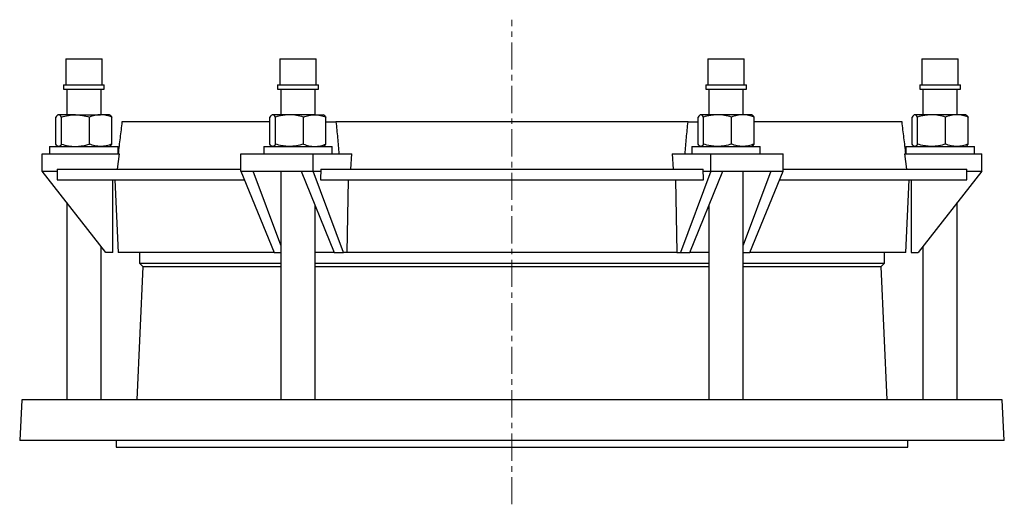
# Model space of a CAD drawing. Header units: millimetres. Extents: x -18 to 922, y -526 to 619.
# Tile 2 of 2: x 462 to 922, y 392 to 619. Entities that reach past the tile are written whole.
import ezdxf

# ---------------------------------------------------------------- set-up
doc = ezdxf.new("R2010")
doc.units = ezdxf.units.MM
doc.linetypes.add('CENTERX2', pattern=[20.32, 12.7, -2.54, 2.54, -2.54])
doc.layers.add('FORMAT', color=7, linetype='Continuous')

msp = doc.modelspace()

# ---------------------------------------------------------------- linework, layer by layer
at = {"color": 7, "linetype": 'Continuous', "lineweight": 25}
for p, q in [((483.61, 600.39), (483.61, 588.12)), ((483.61, 600.39), (500.61, 600.39)), ((500.61, 588.12), (500.61, 600.39)), ((583.61, 600.39), (583.61, 588.12)), ((583.61, 600.39), (587.86, 600.39)), ((587.86, 600.39), (600.61, 600.39)), ((600.61, 588.12), (600.61, 600.39)), ((783.61, 600.39), (783.61, 588.12)), ((783.61, 600.39), (796.36, 600.39)), ((796.36, 600.39), (800.61, 600.39)), ((800.61, 588.12), (800.61, 600.39)), ((883.61, 600.39), (883.61, 588.12)), ((883.61, 600.39), (900.61, 600.39)), ((900.61, 588.12), (900.61, 600.39)), ((482.59, 588.12), (482.59, 586.12)), ((482.59, 588.12), (501.64, 588.12)), ((482.59, 586.12), (501.64, 586.12)), ((484.11, 586.12), (484.11, 574.19)), ((500.11, 574.19), (500.11, 586.12)), ((501.64, 586.12), (501.64, 588.12)), ((582.59, 588.12), (582.59, 586.12)), ((582.59, 588.12), (587.35, 588.12)), ((582.59, 586.12), (587.35, 586.12)), ((584.11, 586.12), (584.11, 574.19)), ((587.35, 588.12), (601.64, 588.12)), ((587.35, 586.12), (601.64, 586.12)), ((600.11, 574.19), (600.11, 586.12)), ((601.64, 586.12), (601.64, 588.12)), ((782.59, 588.12), (782.59, 586.12)), ((782.59, 588.12), (796.87, 588.12)), ((782.59, 586.12), (796.87, 586.12)), ((784.11, 586.12), (784.11, 574.19)), ((796.87, 588.12), (801.64, 588.12)), ((796.87, 586.12), (801.64, 586.12)), ((800.11, 574.19), (800.11, 586.12)), ((801.64, 586.12), (801.64, 588.12)), ((882.59, 588.12), (882.59, 586.12)), ((882.59, 588.12), (901.64, 588.12)), ((882.59, 586.12), (901.64, 586.12)), ((884.11, 586.12), (884.11, 574.19)), ((900.11, 574.19), (900.11, 586.12)), ((901.64, 586.12), (901.64, 588.12)), ((479.04, 560.46), (479.04, 573.12)), ((480.11, 574.19), (479.9, 574.07)), ((480.32, 574.19), (480.11, 574.19)), ((488.13, 574.19), (480.32, 574.19)), ((481.59, 560.46), (481.59, 573.12)), ((488.13, 574.19), (499.92, 574.19)), ((494.66, 560.46), (494.66, 573.12)), ((504.11, 574.19), (499.92, 574.19)), ((504.32, 574.07), (504.11, 574.19)), ((505.18, 560.46), (505.18, 573.12)), ((579.04, 570.89), (509.9, 570.89)), ((579.04, 560.46), (579.04, 573.12)), ((580.11, 574.19), (579.9, 574.07)), ((580.32, 574.19), (580.11, 574.19)), ((588.13, 574.19), (580.32, 574.19)), ((581.59, 560.46), (581.59, 573.12)), ((599.92, 574.19), (588.13, 574.19)), ((594.66, 560.46), (594.66, 573.12)), ((599.92, 574.19), (604.11, 574.19)), ((604.32, 574.07), (604.11, 574.19)), ((604.32, 574.07), (604.32, 574.07)), ((605.18, 560.46), (605.18, 573.12)), ((605.18, 570.89), (609.83, 570.89)), ((774.39, 570.89), (609.83, 570.89)), ((774.39, 570.89), (779.04, 570.89)), ((779.04, 560.46), (779.04, 573.12)), ((780.11, 574.19), (779.9, 574.07)), ((780.32, 574.19), (780.11, 574.19)), ((788.13, 574.19), (780.32, 574.19)), ((781.59, 560.46), (781.59, 573.12)), ((799.92, 574.19), (788.13, 574.19)), ((794.66, 560.46), (794.66, 573.12)), ((804.11, 574.19), (799.92, 574.19)), ((804.32, 574.07), (804.11, 574.19)), ((805.18, 560.46), (805.18, 573.12)), ((874.33, 570.89), (805.18, 570.89)), ((879.04, 560.46), (879.04, 573.12)), ((880.11, 574.19), (879.9, 574.07)), ((880.32, 574.19), (880.11, 574.19)), ((888.13, 574.19), (880.32, 574.19)), ((881.59, 560.46), (881.59, 573.12)), ((899.92, 574.19), (888.13, 574.19)), ((894.66, 560.46), (894.66, 573.12)), ((904.11, 574.19), (899.92, 574.19)), ((904.32, 574.07), (904.11, 574.19)), ((905.18, 560.46), (905.18, 573.12)), ((476.11, 559.39), (476.11, 555.89)), ((476.11, 559.39), (508.11, 559.39)), ((479.9, 559.51), (480.11, 559.39)), ((504.11, 559.39), (504.32, 559.51)), ((508.11, 556.11), (508.11, 559.39)), ((576.11, 559.39), (576.11, 555.89)), ((576.11, 559.39), (583.41, 559.39)), ((579.9, 559.51), (580.11, 559.39)), ((583.41, 559.39), (608.11, 559.39)), ((604.11, 559.39), (604.32, 559.51)), ((608.11, 555.89), (608.11, 559.39)), ((776.11, 559.39), (776.11, 555.89)), ((776.11, 559.39), (799.38, 559.39)), ((779.9, 559.51), (780.11, 559.39)), ((799.38, 559.39), (808.11, 559.39)), ((804.11, 559.39), (804.32, 559.51)), ((808.11, 555.89), (808.11, 559.39)), ((876.11, 559.39), (876.11, 556.11)), ((876.11, 559.39), (908.09, 559.39)), ((879.9, 559.51), (880.11, 559.39)), ((904.11, 559.39), (904.32, 559.51)), ((908.09, 559.39), (908.11, 559.39)), ((908.11, 555.89), (908.11, 559.39)), ((472.61, 547.89), (472.61, 555.89)), ((472.61, 555.89), (508.67, 555.89)), ((507.73, 548.79), (508.67, 555.89)), ((565.47, 547.89), (565.47, 555.89)), ((565.47, 555.89), (599.25, 555.89)), ((599.25, 547.89), (599.25, 555.89)), ((599.25, 555.89), (617.28, 555.89)), ((616.81, 548.79), (617.28, 555.89)), ((766.94, 555.89), (767.41, 548.79)), ((766.94, 555.89), (784.97, 555.89)), ((784.97, 547.89), (784.97, 555.89)), ((784.97, 555.89), (818.75, 555.89)), ((818.75, 547.89), (818.75, 555.89)), ((875.55, 555.89), (876.49, 548.79)), ((875.55, 555.89), (911.61, 555.89)), ((911.61, 547.89), (911.61, 555.89)), ((472.61, 547.89), (479.6, 547.89)), ((502.3, 509.89), (472.61, 547.89)), ((479.6, 548.79), (479.6, 547.89)), ((479.6, 548.79), (565.47, 548.79)), ((565.47, 547.89), (571.18, 547.89)), ((565.47, 547.89), (581.01, 509.89)), ((571.18, 547.89), (593.54, 547.89)), ((584.11, 513.18), (571.18, 547.89)), ((584.11, 547.89), (584.11, 440.89)), ((593.54, 547.89), (599.25, 547.89)), ((593.54, 547.89), (609.07, 509.89)), ((613.4, 509.89), (599.25, 547.89)), ((599.25, 547.89), (602.74, 547.89)), ((602.74, 548.79), (602.74, 547.89)), ((602.74, 548.79), (781.48, 548.79)), ((784.97, 547.89), (770.82, 509.89)), ((775.15, 509.89), (790.68, 547.89)), ((781.48, 547.89), (781.48, 548.79)), ((781.48, 547.89), (784.97, 547.89)), ((784.97, 547.89), (790.68, 547.89)), ((790.68, 547.89), (813.04, 547.89)), ((800.11, 440.89), (800.11, 547.89)), ((813.04, 547.89), (800.11, 513.18)), ((803.21, 509.89), (818.75, 547.89)), ((813.04, 547.89), (818.75, 547.89)), ((818.75, 548.79), (904.62, 548.79)), ((911.61, 547.89), (881.92, 509.89)), ((904.62, 547.89), (904.62, 548.79)), ((904.62, 547.89), (911.61, 547.89)), ((479.6, 543.79), (567.15, 543.79)), ((505.61, 509.89), (505.61, 543.79)), ((506.63, 543.79), (508.11, 509.89)), ((602.67, 543.79), (781.55, 543.79)), ((615.06, 509.89), (615.67, 543.79)), ((768.55, 543.79), (769.16, 509.89)), ((817.07, 543.79), (904.63, 543.79)), ((876.11, 509.89), (877.59, 543.79)), ((878.61, 543.79), (878.61, 509.89)), ((484.11, 533.17), (484.11, 440.89)), ((600.11, 440.89), (600.11, 531.82)), ((784.11, 531.82), (784.11, 440.89)), ((900.11, 440.89), (900.11, 533.17)), ((500.11, 440.89), (500.11, 512.69)), ((884.11, 512.69), (884.11, 440.89)), ((505.61, 509.89), (502.3, 509.89)), ((581.01, 509.89), (508.11, 509.89)), ((518.01, 509.89), (518.01, 504.89)), ((581.01, 509.89), (584.11, 509.89)), ((609.07, 509.89), (600.11, 509.89)), ((609.07, 509.89), (613.4, 509.89)), ((615.06, 509.89), (613.4, 509.89)), ((769.16, 509.89), (615.06, 509.89)), ((769.16, 509.89), (770.82, 509.89)), ((770.82, 509.89), (775.15, 509.89)), ((784.11, 509.89), (775.15, 509.89)), ((800.11, 509.89), (803.21, 509.89)), ((876.11, 509.89), (803.21, 509.89)), ((866.21, 504.89), (866.21, 509.89)), ((878.61, 509.89), (881.92, 509.89)), ((519.57, 503.33), (516.85, 440.89)), ((518.01, 504.89), (519.57, 503.33)), ((518.01, 504.89), (584.11, 504.89)), ((519.57, 503.33), (584.11, 503.33)), ((600.11, 504.89), (784.11, 504.89)), ((600.11, 503.33), (784.11, 503.33)), ((800.11, 504.89), (866.21, 504.89)), ((800.11, 503.33), (864.65, 503.33)), ((864.65, 503.33), (866.21, 504.89)), ((867.37, 440.89), (864.65, 503.33)), ((463.11, 440.89), (462.11, 421.89)), ((921.11, 440.89), (463.11, 440.89)), ((922.11, 421.89), (921.11, 440.89)), ((922.11, 421.89), (462.11, 421.89)), ((507.11, 421.89), (507.11, 418.89)), ((507.11, 418.89), (877.11, 418.89)), ((877.11, 418.89), (877.11, 421.89))]:
    msp.add_line(p, q, dxfattribs=at)
for major_axis, ratio, start_param, end_param in [((0, 10187.61), 0.020947, 1.479291, 1.479695), ((184.83, 10187.61), 0.01047, 1.479481, 1.479885), ((-184.83, 10187.61), 0.01047, 4.8033, 4.803704), ((0, 10187.61), 0.020947, 4.80349, 4.803894)]:
    msp.add_ellipse((692.11, -383.03), major_axis=major_axis, ratio=ratio, start_param=start_param, end_param=end_param, dxfattribs=at)
for points, knots in [([(480.32, 574.19), (480.21, 574.19), (480.1, 574.17), (479.88, 574.07), (479.78, 574), (479.46, 573.72), (479.25, 573.45), (479.04, 573.12)], [0, 0, 0, 0, 0.25, 0.25, 0.5, 0.5, 1, 1, 1, 1]), ([(481.59, 573.12), (481.38, 573.45), (481.17, 573.72), (480.75, 574.09), (480.53, 574.19), (480.32, 574.19)], [0, 0, 0, 0, 0.5, 0.5, 1, 1, 1, 1]), ([(481.59, 573.12), (482.65, 573.45), (483.74, 573.72), (485.93, 574.09), (487.02, 574.19), (488.13, 574.19)], [0, 0, 0, 0, 0.5, 0.5, 1, 1, 1, 1]), ([(488.13, 574.19), (488.68, 574.19), (489.23, 574.17), (490.35, 574.07), (490.9, 573.99), (492.54, 573.71), (493.61, 573.44), (494.66, 573.12)], [0, 0, 0, 0, 0.25, 0.25, 0.5, 0.5, 1, 1, 1, 1]), ([(499.92, 574.19), (499.48, 574.19), (499.03, 574.17), (498.14, 574.07), (497.7, 574), (496.39, 573.72), (495.52, 573.45), (494.66, 573.12)], [0, 0, 0, 0, 0.25, 0.25, 0.5, 0.5, 1, 1, 1, 1]), ([(505.18, 573.12), (504.32, 573.45), (503.45, 573.72), (501.7, 574.09), (500.82, 574.19), (499.92, 574.19)], [0, 0, 0, 0, 0.5, 0.5, 1, 1, 1, 1]), ([(504.32, 574.07), (504.34, 574.05), (504.43, 574.01), (504.62, 573.84), (504.89, 573.56), (505.08, 573.27), (505.18, 573.12)], [0, 0, 0, 0, 0.083631, 0.309636, 0.654785, 1, 1, 1, 1]), ([(509.9, 570.89), (509.6, 568.41), (509.3, 565.91), (508.69, 560.91), (508.39, 558.4), (508.08, 555.89)], [0, 0, 0, 0, 0.5, 0.5, 1, 1, 1, 1]), ([(580.32, 574.19), (580.21, 574.19), (580.1, 574.17), (579.88, 574.07), (579.78, 574), (579.46, 573.72), (579.25, 573.45), (579.04, 573.12)], [0, 0, 0, 0, 0.25, 0.25, 0.5, 0.5, 1, 1, 1, 1]), ([(581.59, 573.12), (581.38, 573.45), (581.17, 573.72), (580.75, 574.09), (580.53, 574.19), (580.32, 574.19)], [0, 0, 0, 0, 0.5, 0.5, 1, 1, 1, 1]), ([(588.13, 574.19), (587.57, 574.19), (587.02, 574.17), (585.91, 574.07), (585.37, 574), (583.73, 573.72), (582.66, 573.45), (581.59, 573.12)], [0, 0, 0, 0, 0.25, 0.25, 0.5, 0.5, 1, 1, 1, 1]), ([(594.66, 573.12), (593.59, 573.45), (592.52, 573.72), (590.34, 574.09), (589.24, 574.19), (588.13, 574.19)], [0, 0, 0, 0, 0.5, 0.5, 1, 1, 1, 1]), ([(594.66, 573.12), (595.52, 573.45), (596.39, 573.72), (598.15, 574.09), (599.03, 574.19), (599.92, 574.19)], [0, 0, 0, 0, 0.5, 0.5, 1, 1, 1, 1]), ([(599.92, 574.19), (600.37, 574.19), (600.81, 574.17), (601.71, 574.07), (602.15, 573.99), (603.47, 573.71), (604.33, 573.44), (605.18, 573.12)], [0, 0, 0, 0, 0.25, 0.25, 0.5, 0.5, 1, 1, 1, 1]), ([(604.32, 574.07), (604.34, 574.05), (604.43, 574.01), (604.62, 573.84), (604.89, 573.56), (605.08, 573.27), (605.18, 573.12)], [0, 0, 0, 0, 0.083631, 0.309636, 0.654786, 1, 1, 1, 1]), ([(609.83, 570.89), (610.13, 568.41), (610.39, 565.91), (610.85, 560.91), (611.05, 558.4), (611.22, 555.89)], [0, 0, 0, 0, 0.5, 0.5, 1, 1, 1, 1]), ([(773, 555.89), (773.17, 558.4), (773.37, 560.91), (773.83, 565.91), (774.09, 568.41), (774.39, 570.89)], [0, 0, 0, 0, 0.5, 0.5, 1, 1, 1, 1]), ([(780.32, 574.19), (780.21, 574.19), (780.1, 574.17), (779.88, 574.07), (779.77, 573.99), (779.45, 573.71), (779.25, 573.44), (779.04, 573.12)], [0, 0, 0, 0, 0.25, 0.25, 0.5, 0.5, 1, 1, 1, 1]), ([(781.59, 573.12), (781.38, 573.45), (781.17, 573.72), (780.75, 574.09), (780.53, 574.19), (780.32, 574.19)], [0, 0, 0, 0, 0.5, 0.5, 1, 1, 1, 1]), ([(788.13, 574.19), (787.57, 574.19), (787.02, 574.17), (785.91, 574.07), (785.37, 574), (783.73, 573.72), (782.66, 573.45), (781.59, 573.12)], [0, 0, 0, 0, 0.25, 0.25, 0.5, 0.5, 1, 1, 1, 1]), ([(794.66, 573.12), (793.59, 573.45), (792.52, 573.72), (790.34, 574.09), (789.24, 574.19), (788.13, 574.19)], [0, 0, 0, 0, 0.5, 0.5, 1, 1, 1, 1]), ([(799.92, 574.19), (799.48, 574.19), (799.03, 574.17), (798.14, 574.07), (797.7, 574), (796.39, 573.72), (795.52, 573.45), (794.66, 573.12)], [0, 0, 0, 0, 0.25, 0.25, 0.5, 0.5, 1, 1, 1, 1]), ([(805.18, 573.12), (804.32, 573.45), (803.45, 573.72), (801.7, 574.09), (800.82, 574.19), (799.92, 574.19)], [0, 0, 0, 0, 0.5, 0.5, 1, 1, 1, 1]), ([(805.18, 573.12), (805.07, 573.28), (804.89, 573.55), (804.62, 573.84), (804.44, 574), (804.34, 574.05), (804.32, 574.06)], [0, 0, 0, 0, 0.378441, 0.650072, 0.921672, 1, 1, 1, 1]), ([(876.14, 555.89), (875.83, 558.4), (875.53, 560.91), (874.92, 565.91), (874.62, 568.41), (874.33, 570.89)], [0, 0, 0, 0, 0.5, 0.5, 1, 1, 1, 1]), ([(880.32, 574.19), (880.21, 574.19), (880.1, 574.17), (879.88, 574.07), (879.78, 574), (879.46, 573.72), (879.25, 573.45), (879.04, 573.12)], [0, 0, 0, 0, 0.25, 0.25, 0.5, 0.5, 1, 1, 1, 1]), ([(881.59, 573.12), (881.38, 573.45), (881.17, 573.72), (880.75, 574.09), (880.53, 574.19), (880.32, 574.19)], [0, 0, 0, 0, 0.5, 0.5, 1, 1, 1, 1]), ([(888.13, 574.19), (887.57, 574.19), (887.02, 574.17), (885.91, 574.07), (885.36, 573.99), (883.72, 573.71), (882.65, 573.44), (881.59, 573.12)], [0, 0, 0, 0, 0.25, 0.25, 0.5, 0.5, 1, 1, 1, 1]), ([(894.66, 573.12), (893.6, 573.45), (892.51, 573.72), (890.33, 574.09), (889.23, 574.19), (888.13, 574.19)], [0, 0, 0, 0, 0.5, 0.5, 1, 1, 1, 1]), ([(899.92, 574.19), (899.48, 574.19), (899.03, 574.17), (898.14, 574.07), (897.7, 574), (896.39, 573.72), (895.52, 573.45), (894.66, 573.12)], [0, 0, 0, 0, 0.25, 0.25, 0.5, 0.5, 1, 1, 1, 1]), ([(905.18, 573.12), (904.32, 573.45), (903.45, 573.72), (901.7, 574.09), (900.82, 574.19), (899.92, 574.19)], [0, 0, 0, 0, 0.5, 0.5, 1, 1, 1, 1]), ([(904.32, 574.07), (904.34, 574.05), (904.43, 574.01), (904.62, 573.84), (904.89, 573.56), (905.08, 573.27), (905.18, 573.12)], [0, 0, 0, 0, 0.083631, 0.309636, 0.654785, 1, 1, 1, 1]), ([(480.32, 559.39), (480.21, 559.39), (480.1, 559.42), (479.88, 559.52), (479.78, 559.59), (479.46, 559.87), (479.25, 560.14), (479.04, 560.46)], [0, 0, 0, 0, 0.25, 0.25, 0.5, 0.5, 1, 1, 1, 1]), ([(481.59, 560.46), (481.38, 560.14), (481.17, 559.87), (480.75, 559.49), (480.53, 559.39), (480.32, 559.39)], [0, 0, 0, 0, 0.5, 0.5, 1, 1, 1, 1]), ([(481.59, 560.46), (482.65, 560.14), (483.74, 559.87), (485.93, 559.49), (487.02, 559.39), (488.13, 559.39)], [0, 0, 0, 0, 0.5, 0.5, 1, 1, 1, 1]), ([(488.13, 559.39), (488.68, 559.39), (489.23, 559.42), (490.35, 559.52), (490.9, 559.59), (492.54, 559.87), (493.61, 560.14), (494.66, 560.46)], [0, 0, 0, 0, 0.25, 0.25, 0.5, 0.5, 1, 1, 1, 1]), ([(499.92, 559.39), (499.48, 559.39), (499.03, 559.42), (498.14, 559.52), (497.7, 559.59), (496.39, 559.87), (495.52, 560.14), (494.66, 560.46)], [0, 0, 0, 0, 0.25, 0.25, 0.5, 0.5, 1, 1, 1, 1]), ([(505.18, 560.46), (504.32, 560.14), (503.45, 559.87), (501.7, 559.49), (500.82, 559.39), (499.92, 559.39)], [0, 0, 0, 0, 0.5, 0.5, 1, 1, 1, 1]), ([(504.32, 559.52), (504.34, 559.53), (504.43, 559.58), (504.62, 559.74), (504.89, 560.03), (505.08, 560.32), (505.18, 560.46)], [0, 0, 0, 0, 0.083631, 0.309636, 0.654784, 1, 1, 1, 1]), ([(580.32, 559.39), (580.21, 559.39), (580.1, 559.42), (579.88, 559.52), (579.78, 559.59), (579.46, 559.87), (579.25, 560.14), (579.04, 560.46)], [0, 0, 0, 0, 0.25, 0.25, 0.5, 0.5, 1, 1, 1, 1]), ([(581.59, 560.46), (581.38, 560.14), (581.17, 559.87), (580.75, 559.49), (580.53, 559.39), (580.32, 559.39)], [0, 0, 0, 0, 0.5, 0.5, 1, 1, 1, 1]), ([(588.13, 559.39), (587.57, 559.39), (587.02, 559.42), (585.91, 559.52), (585.37, 559.59), (583.73, 559.87), (582.66, 560.14), (581.59, 560.46)], [0, 0, 0, 0, 0.25, 0.25, 0.5, 0.5, 1, 1, 1, 1]), ([(594.66, 560.46), (593.59, 560.14), (592.52, 559.87), (590.34, 559.49), (589.24, 559.39), (588.13, 559.39)], [0, 0, 0, 0, 0.5, 0.5, 1, 1, 1, 1]), ([(594.66, 560.46), (595.52, 560.14), (596.39, 559.87), (598.15, 559.49), (599.03, 559.39), (599.92, 559.39)], [0, 0, 0, 0, 0.5, 0.5, 1, 1, 1, 1]), ([(599.92, 559.39), (600.37, 559.39), (600.81, 559.42), (601.71, 559.52), (602.15, 559.59), (603.47, 559.87), (604.33, 560.14), (605.18, 560.46)], [0, 0, 0, 0, 0.25, 0.25, 0.5, 0.5, 1, 1, 1, 1]), ([(604.32, 559.52), (604.34, 559.53), (604.43, 559.58), (604.62, 559.74), (604.89, 560.03), (605.08, 560.32), (605.18, 560.46)], [0, 0, 0, 0, 0.083631, 0.309636, 0.654785, 1, 1, 1, 1]), ([(780.32, 559.39), (780.21, 559.39), (780.1, 559.42), (779.88, 559.52), (779.77, 559.59), (779.45, 559.87), (779.25, 560.14), (779.04, 560.46)], [0, 0, 0, 0, 0.25, 0.25, 0.5, 0.5, 1, 1, 1, 1]), ([(781.59, 560.46), (781.38, 560.14), (781.17, 559.87), (780.75, 559.49), (780.53, 559.39), (780.32, 559.39)], [0, 0, 0, 0, 0.5, 0.5, 1, 1, 1, 1]), ([(788.13, 559.39), (787.57, 559.39), (787.02, 559.42), (785.91, 559.52), (785.37, 559.59), (783.73, 559.87), (782.66, 560.14), (781.59, 560.46)], [0, 0, 0, 0, 0.25, 0.25, 0.5, 0.5, 1, 1, 1, 1]), ([(794.66, 560.46), (793.59, 560.14), (792.52, 559.87), (790.34, 559.49), (789.24, 559.39), (788.13, 559.39)], [0, 0, 0, 0, 0.5, 0.5, 1, 1, 1, 1]), ([(799.92, 559.39), (799.48, 559.39), (799.03, 559.42), (798.14, 559.52), (797.7, 559.59), (796.39, 559.87), (795.52, 560.14), (794.66, 560.46)], [0, 0, 0, 0, 0.25, 0.25, 0.5, 0.5, 1, 1, 1, 1]), ([(805.18, 560.46), (804.32, 560.14), (803.45, 559.87), (801.7, 559.49), (800.82, 559.39), (799.92, 559.39)], [0, 0, 0, 0, 0.5, 0.5, 1, 1, 1, 1]), ([(805.18, 560.46), (805.07, 560.3), (804.89, 560.03), (804.62, 559.74), (804.44, 559.58), (804.34, 559.53), (804.32, 559.52)], [0, 0, 0, 0, 0.378441, 0.650072, 0.921672, 1, 1, 1, 1]), ([(880.32, 559.39), (880.21, 559.39), (880.1, 559.42), (879.88, 559.52), (879.78, 559.59), (879.46, 559.87), (879.25, 560.14), (879.04, 560.46)], [0, 0, 0, 0, 0.25, 0.25, 0.5, 0.5, 1, 1, 1, 1]), ([(881.59, 560.46), (881.38, 560.14), (881.17, 559.87), (880.75, 559.49), (880.53, 559.39), (880.32, 559.39)], [0, 0, 0, 0, 0.5, 0.5, 1, 1, 1, 1]), ([(888.13, 559.39), (887.57, 559.39), (887.02, 559.42), (885.91, 559.52), (885.36, 559.59), (883.72, 559.87), (882.65, 560.14), (881.59, 560.46)], [0, 0, 0, 0, 0.25, 0.25, 0.5, 0.5, 1, 1, 1, 1]), ([(894.66, 560.46), (893.6, 560.14), (892.51, 559.87), (890.33, 559.49), (889.23, 559.39), (888.13, 559.39)], [0, 0, 0, 0, 0.5, 0.5, 1, 1, 1, 1]), ([(899.92, 559.39), (899.48, 559.39), (899.03, 559.42), (898.14, 559.52), (897.7, 559.59), (896.39, 559.87), (895.52, 560.14), (894.66, 560.46)], [0, 0, 0, 0, 0.25, 0.25, 0.5, 0.5, 1, 1, 1, 1]), ([(905.18, 560.46), (904.32, 560.14), (903.45, 559.87), (901.7, 559.49), (900.82, 559.39), (899.92, 559.39)], [0, 0, 0, 0, 0.5, 0.5, 1, 1, 1, 1]), ([(904.32, 559.52), (904.34, 559.53), (904.43, 559.58), (904.62, 559.74), (904.89, 560.03), (905.08, 560.32), (905.18, 560.46)], [0, 0, 0, 0, 0.083631, 0.309636, 0.654784, 1, 1, 1, 1])]:
    msp.add_open_spline(points, degree=3, knots=knots, dxfattribs=at)
at = {"layer": 'FORMAT', "linetype": 'CENTERX2', "lineweight": 18}
msp.add_line((692.11, 392.14), (692.11, 618.63), dxfattribs=at)

doc.saveas('drawing.dxf')
